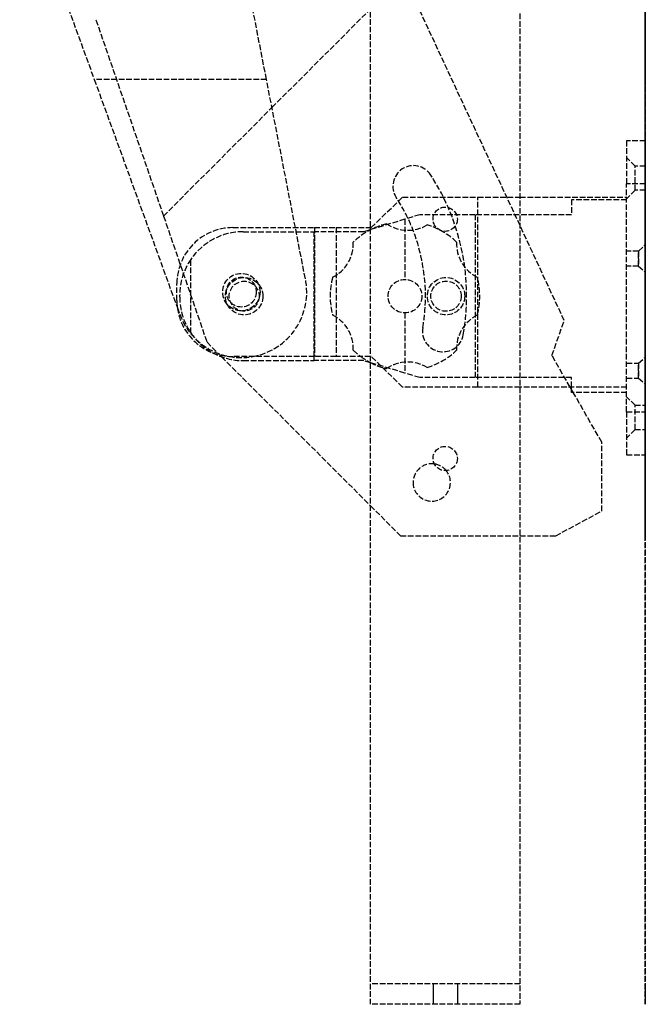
# Model space of a CAD drawing. Header units: millimetres. Extents: x -225 to 321, y -321 to 225.
# Tile 1 of 14: x -167 to 0, y -321 to -58. Entities that reach past the tile are written whole.
import ezdxf

# ---------------------------------------------------------------- set-up
doc = ezdxf.new("R2010")
doc.units = ezdxf.units.MM
doc.header["$LTSCALE"] = 10
doc.linetypes.add('ALLCAD_Strich', pattern=[0.2, 0.15, -0.05])
doc.layers.add('BESCH_KONT_sich_schn_grun_2d', color=10, linetype='Continuous')
doc.layers.add('BESCH_KONT_sich_schn_seit_2d', color=160, linetype='Continuous')

msp = doc.modelspace()

# ---------------------------------------------------------------- linework, layer by layer
at = {"layer": 'BESCH_KONT_sich_schn_grun_2d', "linetype": 'ALLCAD_Strich'}
for p, q in [((-73.52, -321.48), (-73.52, 45.24)), ((-33.52, 33.52), (-33.52, -321.48)), ((-167.33, -19.3), (-147.39, -74.07)), ((-101.32, -74.07), (-112, -19.3)), ((-21.67, -138.56), (-64.65, -46.4)), ((-99.85, -81.6), (-73.52, -55.28)), ((-146.94, -58.11), (-128.86, -110.62)), ((-101.32, -74.07), (-147.39, -74.07)), ((-147.39, -74.07), (-125.16, -135.15)), ((-93.59, -113.73), (-101.32, -74.07)), ((-128.86, -110.62), (-99.85, -81.6)), ((0, -90.5), (-5, -90.5)), ((-5, -90.5), (-5, -102)), ((0, -102), (0, -90.5)), ((-2.75, -97.25), (-5, -95)), ((-2.75, -103.75), (-2.75, -97.25)), ((0, -97.25), (-2.75, -97.25)), ((0, -102), (-5, -102)), ((-5, -163), (-5, -102)), ((0, -102), (0, -163)), ((-2.75, -103.75), (-5, -106)), ((0, -103.75), (-2.75, -103.75)), ((-73.3, -113.73), (-64.92, -105.57)), ((-64.92, -105.57), (-44.8, -105.57)), ((-44.8, -105.57), (-33.52, -105.57)), ((-44.8, -156.37), (-44.8, -105.57)), ((-33.52, -105.57), (-5, -105.57)), ((-5, -106.26), (-19.73, -106.26)), ((-19.73, -106.26), (-19.73, -110.27)), ((-60.29, -110.27), (-64.29, -111.48)), ((-45.5, -110.27), (-60.29, -110.27)), ((-19.73, -110.27), (-45.5, -110.27)), ((-45.5, -110.27), (-45.5, -153.85)), ((-128.86, -110.62), (-117.23, -144.4)), ((-64.29, -111.48), (-75.32, -114.82)), ((-64.29, -111.48), (-64.29, -127.56)), ((-110.29, -113.73), (-88.52, -113.73)), ((-107.53, -114.82), (-88.59, -114.82)), ((-90.92, -127.4), (-93.59, -113.73)), ((-75.32, -114.82), (-88.59, -114.82)), ((-88.59, -148.21), (-88.59, -114.82)), ((-88.52, -113.73), (-82.72, -113.73)), ((-88.52, -113.73), (-88.52, -148.21)), ((-82.72, -113.73), (-73.52, -113.73)), ((-82.72, -113.73), (-82.72, -148.21)), ((-73.52, -113.73), (-73.3, -113.73)), ((-1.81, -120), (0, -118.35)), ((-1.81, -120), (-5, -120)), ((-121.56, -141.92), (-121.56, -122.2)), ((-1.81, -124), (-5, -124)), ((-1.81, -124), (0, -125.65)), ((-125.29, -133.21), (-125.29, -128.73)), ((-90.92, -127.4), (-90.92, -127.4)), ((-124.53, -132.3), (-124.53, -131.82)), ((-125.16, -135.15), (-124.52, -136.91)), ((-124.52, -136.91), (-124.52, -136.91)), ((-64.29, -136.56), (-64.29, -152.64)), ((-24.98, -147.91), (-21.67, -138.56)), ((-117.23, -144.4), (-113.35, -148.28)), ((-113.35, -148.28), (-73.52, -188.11)), ((-88.52, -148.21), (-110.29, -148.21)), ((-107.53, -149.3), (-88.59, -149.3)), ((-88.59, -149.3), (-88.59, -148.21)), ((-75.32, -149.3), (-88.59, -149.3)), ((-82.72, -148.21), (-88.52, -148.21)), ((-73.52, -148.21), (-82.72, -148.21)), ((-73.52, -149.85), (-75.32, -149.3)), ((-73.3, -148.21), (-73.52, -148.21)), ((-64.29, -152.64), (-73.52, -149.85)), ((-64.92, -156.37), (-73.3, -148.21)), ((-20.12, -156.37), (-24.98, -147.91)), ((-5, -150), (-1.81, -150)), ((-1.81, -150), (0, -148.35)), ((-60.29, -153.85), (-64.29, -152.64)), ((-45.5, -153.85), (-60.29, -153.85)), ((-19.73, -153.85), (-45.5, -153.85)), ((-19.73, -156.37), (-19.73, -153.85)), ((-5, -154), (-1.81, -154)), ((-1.81, -154), (0, -155.65)), ((-44.8, -156.37), (-64.92, -156.37)), ((-33.52, -156.37), (-44.8, -156.37)), ((-5, -156.37), (-33.52, -156.37)), ((-19.73, -157.04), (-20.12, -156.37)), ((-19.73, -157.86), (-19.73, -156.37)), ((-19.26, -157.86), (-19.73, -157.04)), ((-5, -157.86), (-19.73, -157.86)), ((-11.63, -171.14), (-19.26, -157.86)), ((-12.38, -157.86), (-12.38, -157.87)), ((-12.38, -157.86), (-12.38, -157.87)), ((-12.37, -157.87), (-12.38, -157.87)), ((-12.37, -157.86), (-12.37, -157.87)), ((-12.37, -157.86), (-12.37, -157.87)), ((-12.37, -157.86), (-12.37, -157.87)), ((-12.37, -157.86), (-12.37, -157.87)), ((-12.37, -157.86), (-12.37, -157.87)), ((-12.37, -157.87), (-12.37, -157.86)), ((-12.37, -157.86), (-12.37, -157.87)), ((-12.37, -157.86), (-12.37, -157.87)), ((-12.37, -157.86), (-12.37, -157.87)), ((-12.37, -157.86), (-12.37, -157.87)), ((-12.37, -157.86), (-12.37, -157.87)), ((-12.37, -157.86), (-12.37, -157.87)), ((-12.37, -157.87), (-12.36, -157.87)), ((-12.37, -157.87), (-12.37, -157.87)), ((-12.37, -157.87), (-12.37, -157.87)), ((-12.37, -157.87), (-12.37, -157.87)), ((-12.36, -157.86), (-12.36, -157.87)), ((-12.36, -157.86), (-12.36, -157.87)), ((-12.36, -157.86), (-12.36, -157.87)), ((-12.36, -157.86), (-12.36, -157.87)), ((-12.36, -157.86), (-12.36, -157.87)), ((-12.36, -157.86), (-12.36, -157.87)), ((-12.36, -157.86), (-12.36, -157.87)), ((-12.36, -157.86), (-12.36, -157.87)), ((-12.36, -157.86), (-12.36, -157.87)), ((-12.36, -157.87), (-12.36, -157.87)), ((-12.36, -157.87), (-12.36, -157.87)), ((-12.36, -157.87), (-12.36, -157.87)), ((-2.75, -161.25), (-5, -159)), ((-5, -163), (-5, -174.5)), ((-5, -163), (0, -163)), ((-2.75, -167.75), (-2.75, -161.25)), ((-2.75, -161.25), (0, -161.25)), ((0, -174.5), (0, -163)), ((-2.75, -167.75), (-5, -170)), ((-2.75, -167.75), (0, -167.75)), ((-11.63, -189.55), (-11.63, -171.14)), ((-5, -174.5), (0, -174.5)), ((-73.52, -188.11), (-65.49, -196.14)), ((-23.96, -196.14), (-11.63, -189.55)), ((-65.49, -196.14), (-33.52, -196.14)), ((-33.52, -196.14), (-23.96, -196.14)), ((-33.52, -315.98), (-73.52, -315.98)), ((-56.77, -315.98), (-56.77, -316.48)), ((-56.77, -315.98), (-56.77, -321.48)), ((-50.27, -315.98), (-50.27, -316.48)), ((-50.27, -315.98), (-50.27, -321.48)), ((-56.77, -316.48), (-56.77, -317.73)), ((-56.77, -317.73), (-56.77, -318.98)), ((-50.27, -316.48), (-50.27, -317.73)), ((-50.27, -317.73), (-50.27, -318.98)), ((-56.77, -318.98), (-56.77, -320.23)), ((-56.77, -320.23), (-56.77, -321.48)), ((-50.27, -318.98), (-50.27, -320.23)), ((-50.27, -320.23), (-50.27, -321.48)), ((-33.52, -321.48), (-73.52, -321.48))]:
    msp.add_line(p, q, dxfattribs=at)
for centre, radius in [((-53.52, -111.48), 3.25), ((-108.05, -130.97), 5), ((-107.29, -132.06), 5), ((-108.05, -130.97), 4), ((-107.29, -132.06), 4), ((-64.29, -132.06), 4.5), ((-53.29, -132.06), 5), ((-53.29, -132.06), 4.05), ((-53.52, -175.48), 3.25)]:
    msp.add_circle(centre, radius, dxfattribs=at)
for centre, radius, start, end in [((-62.01, -102.65), 5.5, 33, 213), ((-107.29, -132.06), 59.5, 350, 33), ((-107.29, -132.06), 48.5, 350, 33), ((-64.29, -132.06), 20, 104.2865, 133.6638), ((-63.55, -104.45), 10, 235.4135, 301.5119), ((-64.29, -132.06), 20, 46.3362, 72.639), ((-110.29, -128.73), 15, 90, 180), ((-107.53, -131.82), 17, 90, 145.571), ((-88.09, -118.03), 10, 296.4384, 2.5368), ((-40.49, -118.03), 10, 177.4632, 243.5616), ((-107.53, -131.82), 17, 145.571, 180), ((-108.05, -130.99), 17.5, 280.2926, 11.8624), ((-64.29, -132.06), 20, 165.3114, 194.6886), ((-64.29, -132.06), 20, 345.3114, 14.6886), ((-110.29, -133.21), 15, 180, 270), ((-107.53, -132.3), 17, 180, 214.429), ((-108.05, -130.99), 17.5, 199.7722, 258.9817), ((-88.09, -146.09), 10, 357.4632, 63.5616), ((-40.49, -146.09), 10, 116.4384, 182.5368), ((-107.53, -132.3), 17, 214.429, 240.9851), ((-54.11, -141.44), 5.5, 170, 350), ((-107.53, -132.3), 17, 240.9851, 270), ((-64.29, -132.06), 20, 226.3362, 233.8619), ((-64.29, -132.06), 20, 287.361, 313.6638), ((-108.05, -130.99), 17.5, 258.9817, 280.2926), ((-64.29, -132.06), 20, 233.8619, 242.5017), ((-64.29, -132.06), 20, 242.5017, 255.7135), ((-63.55, -159.67), 10, 58.4881, 124.5865), ((-57.12, -181.88), 5, 82.05, 180), ((-57.12, -181.88), 5, 180, 39.248), ((-57.12, -181.88), 5, 39.248, 82.05)]:
    msp.add_arc(centre, radius, start, end, dxfattribs=at)
for points, knots in [([(-1.81, -124), (-1.81, -124), (-1.81, -123.99), (-1.81, -123.94), (-1.81, -123.9), (-1.81, -123.8), (-1.81, -123.73), (-1.81, -123.59), (-1.81, -123.5), (-1.81, -123.33), (-1.81, -123.23), (-1.81, -123.01), (-1.81, -122.89), (-1.81, -122.64), (-1.81, -122.51), (-1.81, -122.26), (-1.81, -122.13), (-1.81, -121.87), (-1.81, -121.74), (-1.81, -121.49), (-1.81, -121.36), (-1.81, -121.11), (-1.81, -120.99), (-1.81, -120.77), (-1.81, -120.67), (-1.81, -120.5), (-1.81, -120.41), (-1.81, -120.27), (-1.81, -120.2), (-1.81, -120.1), (-1.81, -120.06), (-1.81, -120.01), (-1.81, -120), (-1.81, -120), (-1.81, -120.01), (-1.81, -120.06), (-1.81, -120.1), (-1.81, -120.2), (-1.81, -120.27), (-1.81, -120.41), (-1.81, -120.5), (-1.81, -120.67), (-1.81, -120.77), (-1.81, -120.99), (-1.81, -121.11), (-1.81, -121.36), (-1.81, -121.49), (-1.81, -121.74), (-1.81, -121.87), (-1.81, -122.13), (-1.81, -122.26), (-1.81, -122.51), (-1.81, -122.64), (-1.81, -122.89), (-1.81, -123.01), (-1.81, -123.23), (-1.81, -123.33), (-1.81, -123.5), (-1.81, -123.59), (-1.81, -123.73), (-1.81, -123.8), (-1.81, -123.9), (-1.81, -123.94), (-1.81, -123.99), (-1.81, -124), (-1.81, -124)], [0, 0, 0, 0, 0.376688, 0.376688, 0.753376, 0.753376, 1.130064, 1.130064, 1.506752, 1.506752, 1.883439, 1.883439, 2.260126, 2.260126, 2.636814, 2.636814, 3.013501, 3.013501, 3.390187, 3.390187, 3.766872, 3.766872, 4.143558, 4.143558, 4.520244, 4.520244, 4.896929, 4.896929, 5.273615, 5.273615, 5.6503, 5.6503, 6.026985, 6.026985, 6.40367, 6.40367, 6.780356, 6.780356, 7.157041, 7.157041, 7.533726, 7.533726, 7.910413, 7.910413, 8.287099, 8.287099, 8.663785, 8.663785, 9.040471, 9.040471, 9.417159, 9.417159, 9.793846, 9.793846, 10.170534, 10.170534, 10.547221, 10.547221, 10.92391, 10.92391, 11.300598, 11.300598, 11.677286, 11.677286, 12.053974, 12.053974, 12.053974, 12.053974]), ([(-1.81, -150), (-1.81, -150), (-1.81, -150.01), (-1.81, -150.06), (-1.81, -150.1), (-1.81, -150.2), (-1.81, -150.27), (-1.81, -150.41), (-1.81, -150.5), (-1.81, -150.67), (-1.81, -150.77), (-1.81, -150.99), (-1.81, -151.11), (-1.81, -151.36), (-1.81, -151.49), (-1.81, -151.74), (-1.81, -151.87), (-1.81, -152.13), (-1.81, -152.26), (-1.81, -152.51), (-1.81, -152.64), (-1.81, -152.89), (-1.81, -153.01), (-1.81, -153.23), (-1.81, -153.33), (-1.81, -153.5), (-1.81, -153.59), (-1.81, -153.73), (-1.81, -153.8), (-1.81, -153.9), (-1.81, -153.94), (-1.81, -153.99), (-1.81, -154), (-1.81, -154), (-1.81, -153.99), (-1.81, -153.94), (-1.81, -153.9), (-1.81, -153.8), (-1.81, -153.73), (-1.81, -153.59), (-1.81, -153.5), (-1.81, -153.33), (-1.81, -153.23), (-1.81, -153.01), (-1.81, -152.89), (-1.81, -152.64), (-1.81, -152.51), (-1.81, -152.26), (-1.81, -152.13), (-1.81, -151.87), (-1.81, -151.74), (-1.81, -151.49), (-1.81, -151.36), (-1.81, -151.11), (-1.81, -150.99), (-1.81, -150.77), (-1.81, -150.67), (-1.81, -150.5), (-1.81, -150.41), (-1.81, -150.27), (-1.81, -150.2), (-1.81, -150.1), (-1.81, -150.06), (-1.81, -150.01), (-1.81, -150), (-1.81, -150)], [0, 0, 0, 0, 0.376687, 0.376687, 0.753373, 0.753373, 1.13006, 1.13006, 1.506747, 1.506747, 1.883433, 1.883433, 2.26012, 2.26012, 2.636807, 2.636807, 3.013494, 3.013494, 3.39018, 3.39018, 3.766867, 3.766867, 4.143554, 4.143554, 4.52024, 4.52024, 4.896927, 4.896927, 5.273614, 5.273614, 5.6503, 5.6503, 6.026987, 6.026987, 6.403674, 6.403674, 6.780361, 6.780361, 7.157047, 7.157047, 7.533734, 7.533734, 7.910421, 7.910421, 8.287107, 8.287107, 8.663794, 8.663794, 9.040481, 9.040481, 9.417167, 9.417167, 9.793854, 9.793854, 10.170541, 10.170541, 10.547228, 10.547228, 10.923914, 10.923914, 11.300601, 11.300601, 11.677288, 11.677288, 12.053974, 12.053974, 12.053974, 12.053974])]:
    msp.add_open_spline(points, degree=3, knots=knots, dxfattribs=at)
at = {"layer": 'BESCH_KONT_sich_schn_seit_2d', "linetype": 'ALLCAD_Strich'}
for p, q in [((0, -144.4, 10.1), (0, 136.45, 10.1)), ((0, -321.48, 660), (0, 45.24, 660)), ((0, 38.16, 657.5), (0, -315.98, 657.5)), ((0, -19.3, 646.3), (0, -74.07, 615.8)), ((0, -136.91, 603.8), (0, -35.05, 603.8)), ((0, -110.62, 23.1), (0, -46.4, 23.1)), ((0, -58.11, 36.1), (0, -110.62, 23.1)), ((0, -74.07, 615.8), (0, -136.91, 615.8)), ((0, -97.15, 23.1), (0, -97.15, 10.1)), ((0, -99.66, 10.1), (0, -99.66, 23.1)), ((0, -105.57, 628.5), (0, -102, 628.5)), ((0, -163, 651.5), (0, -102, 651.5)), ((0, -106.26, 61.5), (0, -102, 61.5)), ((0, -127.56, 38.5), (0, -102, 38.5)), ((0, -156.37, 651), (0, -105.57, 651)), ((0, -105.57, 623), (0, -105.57, 645.67)), ((0, -105.57, 645.67), (0, -105.57, 647.56)), ((0, -105.57, 651), (0, -105.57, 647.56)), ((0, -156.37, 647.56), (0, -105.57, 647.56)), ((0, -113.73, 644.88), (0, -105.57, 645.67)), ((0, -105.57, 623), (0, -113.73, 623)), ((0, -156.37, 628.5), (0, -105.57, 628.5)), ((0, -105.57, 629), (0, -156.37, 629)), ((0, -105.65, 10.1), (0, -105.65, 23.1)), ((0, -106.26, 38.5), (0, -106.26, 61.54)), ((0, -106.26, 61.54), (0, -110.27, 61.54)), ((0, -110.27, 38.5), (0, -106.26, 38.5)), ((0, -106.26, 61.5), (0, -157.86, 61.5)), ((0, -108.23, 657.5), (0, -108.23, 660)), ((0, -110.27, 61.11), (0, -111.48, 60.97)), ((0, -110.27, 38.5), (0, -110.27, 61.11)), ((0, -114.82, 38.5), (0, -110.27, 38.5)), ((0, -110.27, 61.62), (0, -110.27, 61.11)), ((0, -110.27, 61.62), (0, -127.56, 61.62)), ((0, -110.62, 23.1), (0, -144.4, 23.1)), ((0, -111.48, 60.97), (0, -127.56, 60.97)), ((0, -111.48, 60.97), (0, -114.82, 60.1)), ((0, -112.68, 68.25), (0, -112.68, 73.25)), ((0, -112.68, 73.25), (0, -117.59, 73.25)), ((0, -117.59, 68.25), (0, -112.68, 68.25)), ((0, -112.97, 73.25), (0, -112.97, 68.25)), ((0, -113.73, 644), (0, -113.73, 644.88)), ((0, -113.73, 644), (0, -148.21, 644)), ((0, -113.73, 640.51), (0, -113.73, 644)), ((0, -113.73, 623), (0, -128.73, 623)), ((0, -113.73, 623), (0, -113.73, 640.51)), ((0, -114.45, 68.25), (0, -114.45, 73.25)), ((0, -114.73, 657.5), (0, -114.73, 660)), ((0, -114.82, 60.1), (0, -114.82, 59.04)), ((0, -149.3, 59.04), (0, -114.82, 59.04)), ((0, -114.82, 38.5), (0, -114.82, 56.33)), ((0, -114.82, 38.5), (0, -131.82, 38.5)), ((0, -114.82, 56.33), (0, -114.82, 59.04)), ((0, -117.59, 73.25), (0, -117.59, 68.25)), ((0, -117.59, 68.25), (0, -126.99, 68.25)), ((0, -126.99, 73.25), (0, -117.59, 73.25)), ((0, -141.92, 54.32), (0, -122.2, 54.32)), ((0, -125.97, 603.8), (0, -125.97, 615.8)), ((0, -134.97, 588.5), (0, -126.97, 588.5)), ((0, -126.97, 588.5), (0, -126.97, 603.8)), ((0, -126.97, 615.8), (0, -126.97, 623)), ((0, -126.97, 603.8), (0, -126.97, 615.8)), ((0, -126.99, 68.25), (0, -126.99, 73.25)), ((0, -126.99, 73.25), (0, -137.13, 73.25)), ((0, -137.13, 68.25), (0, -126.99, 68.25)), ((0, -127.06, 38), (0, -127.56, 38)), ((0, -127.06, 23.1), (0, -127.06, 38)), ((0, -127.06, 10.1), (0, -127.06, 23.1)), ((0, -137.06, 16.5), (0, -127.06, 16.5)), ((0, -127.06, 16.5), (0, -127.06, 23.1)), ((0, -127.4, 615.8), (0, -127.4, 603.8)), ((0, -127.4, 615.8), (0, -127.4, 603.8)), ((0, -128.06, 32.25), (0, -127.56, 32.25)), ((0, -127.56, 60.97), (0, -127.56, 68.25)), ((0, -127.56, 32.25), (0, -127.56, 38.5)), ((0, -127.56, 38), (0, -136.56, 38)), ((0, -136.56, 38.5), (0, -127.56, 38.5)), ((0, -127.56, 61.62), (0, -136.56, 61.62)), ((0, -136.11, 7), (0, -128.01, 7)), ((0, -128.01, 10.1), (0, -128.01, 7)), ((0, -128.01, 16.5), (0, -128.01, 10.1)), ((0, -136.06, 10), (0, -128.06, 10)), ((0, -128.06, 10), (0, -128.06, 10.1)), ((0, -128.06, 23.1), (0, -128.06, 38.5)), ((0, -136.06, 32.25), (0, -128.06, 32.25)), ((0, -128.06, 10.1), (0, -128.06, 23.1)), ((0, -128.73, 638.11), (0, -128.73, 623)), ((0, -128.73, 623), (0, -133.21, 623)), ((0, -133.21, 638.11), (0, -128.73, 638.11)), ((0, -131.82, 53.84), (0, -131.82, 38.5)), ((0, -131.82, 38.5), (0, -132.3, 38.5)), ((0, -132.3, 53.84), (0, -131.82, 53.84)), ((0, -149.3, 38.5), (0, -132.3, 38.5)), ((0, -132.3, 53.84), (0, -132.3, 38.5)), ((0, -133.21, 623), (0, -133.21, 638.11)), ((0, -133.21, 623), (0, -148.21, 623)), ((0, -134.97, 588.5), (0, -134.97, 603.8)), ((0, -134.97, 615.8), (0, -134.97, 623)), ((0, -134.97, 603.8), (0, -134.97, 615.8)), ((0, -135.97, 603.8), (0, -135.97, 615.8)), ((0, -136.56, 32.25), (0, -136.06, 32.25)), ((0, -136.06, 10), (0, -136.06, 10.1)), ((0, -136.06, 23.1), (0, -136.06, 38.5)), ((0, -136.06, 10.1), (0, -136.06, 23.1)), ((0, -136.11, 10.1), (0, -136.11, 7)), ((0, -136.11, 16.5), (0, -136.11, 10.1)), ((0, -136.56, 38), (0, -137.06, 38)), ((0, -136.56, 60.97), (0, -152.64, 60.97)), ((0, -163, 38.5), (0, -136.56, 38.5)), ((0, -136.56, 61.62), (0, -153.85, 61.62)), ((0, -136.56, 60.97), (0, -136.56, 68.25)), ((0, -136.56, 32.25), (0, -136.56, 38.5)), ((0, -148.49, 615.8), (0, -136.91, 615.8)), ((0, -136.91, 615.8), (0, -136.91, 603.8)), ((0, -148.49, 603.8), (0, -136.91, 603.8)), ((0, -136.91, 615.8), (0, -136.91, 603.8)), ((0, -137.06, 23.1), (0, -137.06, 38)), ((0, -137.06, 10.1), (0, -137.06, 23.1)), ((0, -137.06, 16.5), (0, -137.06, 23.1)), ((0, -146.53, 73.25), (0, -137.13, 73.25)), ((0, -137.13, 73.25), (0, -137.13, 68.25)), ((0, -137.13, 68.25), (0, -146.53, 68.25)), ((0, -138.56, 10.1), (0, -138.56, 23.1)), ((0, -140.48, 10.1), (0, -140.48, 23.1)), ((0, -142.39, 10.1), (0, -142.39, 23.1)), ((0, -144.4, 23.1), (0, -196.14, 23.1)), ((0, -144.4, 10.1), (0, -144.4, 23.1)), ((0, -196.14, 10.1), (0, -144.4, 10.1)), ((0, -146.53, 68.25), (0, -146.53, 73.25)), ((0, -146.53, 73.25), (0, -151.44, 73.25)), ((0, -151.44, 68.25), (0, -146.53, 68.25)), ((0, -146.94, 23.1), (0, -146.94, 10.1)), ((0, -147.91, 23.1), (0, -147.91, 10.1)), ((0, -148.21, 644.88), (0, -148.21, 644)), ((0, -156.37, 645.67), (0, -148.21, 644.88)), ((0, -148.21, 623), (0, -156.37, 623)), ((0, -148.21, 644), (0, -148.21, 640.51)), ((0, -148.21, 640.51), (0, -148.21, 623)), ((0, -148.49, 615.8), (0, -148.49, 603.8)), ((0, -149.3, 60.1), (0, -149.3, 59.04)), ((0, -152.64, 60.97), (0, -149.3, 60.1)), ((0, -149.3, 38.5), (0, -153.85, 38.5)), ((0, -149.3, 38.5), (0, -149.3, 56.33)), ((0, -149.3, 56.33), (0, -149.3, 59.04)), ((0, -149.67, 73.25), (0, -149.67, 68.25)), ((0, -151.15, 68.25), (0, -151.15, 73.25)), ((0, -151.44, 73.25), (0, -151.44, 68.25)), ((0, -153.85, 61.11), (0, -152.64, 60.97)), ((0, -153.85, 38.5), (0, -157.86, 38.5)), ((0, -157.86, 61.54), (0, -153.85, 61.54)), ((0, -153.85, 38.5), (0, -153.85, 61.11)), ((0, -153.85, 61.62), (0, -153.85, 61.11)), ((0, -163, 628.5), (0, -156.37, 628.5)), ((0, -156.37, 647.56), (0, -156.37, 645.67)), ((0, -156.37, 623), (0, -156.37, 645.67)), ((0, -156.37, 647.56), (0, -156.37, 651)), ((0, -157.86, 38.51), (0, -157.87, 38.51)), ((0, -157.86, 38.51), (0, -157.87, 38.51)), ((0, -157.86, 38.5), (0, -157.87, 38.5)), ((0, -157.86, 38.5), (0, -157.87, 38.5)), ((0, -157.86, 38.5), (0, -157.86, 61.54)), ((0, -163, 61.5), (0, -157.86, 61.5)), ((0, -157.87, 38.51), (0, -157.86, 38.51)), ((0, -157.86, 38.51), (0, -157.87, 38.51)), ((0, -157.86, 38.5), (0, -157.87, 38.5)), ((0, -157.86, 38.51), (0, -157.87, 38.51)), ((0, -157.86, 38.51), (0, -157.87, 38.51)), ((0, -157.86, 38.5), (0, -157.87, 38.5)), ((0, -157.86, 38.5), (0, -157.87, 38.5)), ((0, -157.86, 38.51), (0, -157.87, 38.51)), ((0, -157.86, 38.51), (0, -157.87, 38.51)), ((0, -157.86, 38.5), (0, -157.87, 38.5)), ((0, -157.86, 38.51), (0, -157.87, 38.51)), ((0, -157.87, 38.51), (0, -157.87, 38.51)), ((0, -157.87, 38.5), (0, -157.87, 38.51)), ((0, -157.87, 38.5), (0, -157.87, 38.5)), ((0, -171.14, 23.1), (0, -171.14, 10.1)), ((0, -172.23, 657.5), (0, -172.23, 660)), ((0, -176.88, 10.1), (0, -176.88, 23.1)), ((0, -178.73, 657.5), (0, -178.73, 660)), ((0, -186.88, 10.1), (0, -186.88, 23.1)), ((0, -189.55, 23.1), (0, -189.55, 10.1)), ((0, -196.14, 23.1), (0, -196.14, 23.1)), ((0, -196.14, 23.1), (0, -196.14, 10.1)), ((0, -196.14, 23.1), (0, -196.14, 10.1)), ((0, -196.14, 10.1), (0, -196.14, 10.1)), ((0, -315.98, 657.5), (0, -315.98, 622.5)), ((0, -321.48, 622.5), (0, -315.98, 622.5)), ((0, -315.98, 630), (0, -316.48, 630)), ((0, -315.98, 633.25), (0, -321.48, 633.25)), ((0, -315.98, 648.25), (0, -321.48, 648.25)), ((0, -315.98, 641.75), (0, -321.48, 641.75)), ((0, -316.48, 630), (0, -317.73, 630)), ((0, -317.73, 630), (0, -318.98, 630)), ((0, -318.98, 630), (0, -320.23, 630)), ((0, -320.23, 630), (0, -321.48, 630)), ((0, -321.48, 660), (0, -321.48, 622.5))]:
    msp.add_line(p, q, dxfattribs=at)
at = {"layer": 'BESCH_KONT_sich_schn_seit_2d', "linetype": 'ALLCAD_Strich', "extrusion": (-1, 0, 0)}
for centre, radius in [((100.5, 45), 5.5), ((122, 50), 2), ((152, 50), 2), ((164.5, 635), 5.5), ((164.5, 45), 5.5)]:
    msp.add_circle(centre, radius, dxfattribs=at)
at = {"layer": 'BESCH_KONT_sich_schn_seit_2d', "linetype": 'ALLCAD_Strich', "extrusion": (1, 0, 0)}
for centre, radius in [((-100.5, 635), 3.25), ((-100.5, 45), 3.25), ((-122, 640), 3.65), ((-122, 50), 3.65), ((-122, 640), 2), ((-152, 640), 3.65), ((-152, 50), 3.65), ((-152, 640), 2), ((-164.5, 635), 3.25), ((-164.5, 45), 3.25)]:
    msp.add_circle(centre, radius, dxfattribs=at)
at = {"layer": 'BESCH_KONT_sich_schn_seit_2d', "linetype": 'ALLCAD_Strich', "extrusion": (-1, 0, 0)}
for centre, radius, start, end in [((102, 640), 11.5, 90, 179.9999), ((102, 640), 11.5, 180, 270), ((102, 50), 11.5, 90, 179.9999), ((102, 50), 11.5, 180, 270), ((100.5, 635), 5.5, 22.9327, 337.0673), ((163, 640), 11.5, 0.0001, 90), ((163, 640), 11.5, 270, 0), ((163, 50), 11.5, 270, 0), ((163, 50), 11.5, 0.0001, 90)]:
    msp.add_arc(centre, radius, start, end, dxfattribs=at)
at = {"layer": 'BESCH_KONT_sich_schn_seit_2d', "linetype": 'ALLCAD_Strich', "extrusion": (1, 0, 0)}
msp.add_arc((-100.5, 635), 5.5, 157.0673, 202.9327, dxfattribs=at)
at = {"layer": 'BESCH_KONT_sich_schn_seit_2d', "linetype": 'ALLCAD_Strich', "extrusion": (-1, 0, 0)}
for centre, major_axis, ratio, start_param, end_param in [((0, -128.73, 640.51), (0, -15), 0.160225, -3.141593, -1.570796), ((0, -131.82, 56.57), (0, -17), 0.160225, 4.111489, 4.712389), ((0, -132.06, 60.97), (0, 4.5), 0.079375, 0, 3.141593), ((0, -132.06, 60.97), (0, 4.5), 0.034595, -3.141192, -0.0004), ((0, -132.06, 60.97), (0, 4.5), 0.079375, -0.0004, 0), ((0, -133.21, 640.51), (0, -15), 0.160225, -1.570796, 0), ((0, -132.06, 60.97), (0, 4.5), 0.079375, 3.141593, 3.141993), ((0, -132.3, 56.33), (0, -17), 0.143379, -0.969896, 0)]:
    msp.add_ellipse(centre, major_axis=major_axis, ratio=ratio, start_param=start_param, end_param=end_param, dxfattribs=at)
at = {"layer": 'BESCH_KONT_sich_schn_seit_2d', "linetype": 'ALLCAD_Strich', "extrusion": (1, 0, 0)}
for centre, ratio, start_param, end_param in [((0, -131.82, 56.33), 0.143379, -0.969896, 0), ((0, -132.3, 56.57), 0.160225, 4.111489, 4.712389)]:
    msp.add_ellipse(centre, major_axis=(0, 17), ratio=ratio, start_param=start_param, end_param=end_param, dxfattribs=at)

doc.saveas('drawing.dxf')
